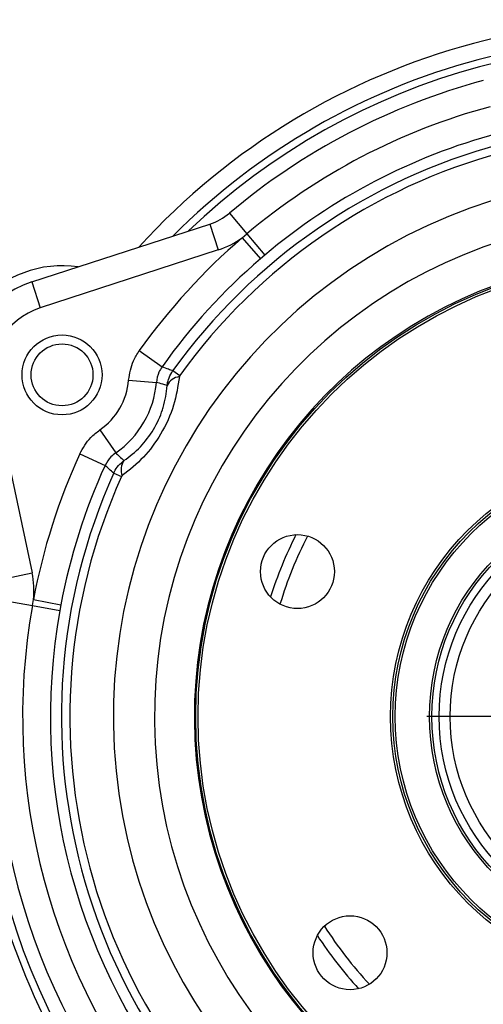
# Model space of a CAD drawing. Header units: inches. Extents: x 0.4 to 16.6, y 0.2 to 10.8.
# Tile 4 of 11: x 3.1 to 4.1, y 5.6 to 7.7. Entities that reach past the tile are written whole.
import ezdxf

# ---------------------------------------------------------------- set-up
doc = ezdxf.new("R2010")
doc.units = ezdxf.units.IN
doc.header["$MEASUREMENT"] = 0
doc.layers.add('SLD-0', color=7, linetype='Continuous', lineweight=25)

# ---------------------------------------------------------------- blocks, each defined once
blk = doc.blocks.new('SW_CENTERMARKSYMBOL_0')
at = {"layer": 'SLD-0', "color": 0}
for p, q in [((0, 0.1), (0, 0.4875)), ((0, 0), (0, 0.05)), ((-0.1, 0), (-0.4875, 0)), ((0, 0), (-0.05, 0)), ((0, 0), (0, -0.05)), ((0, 0), (0.05, 0)), ((0.1, 0), (0.4875, 0)), ((0, -0.1), (0, -0.4875))]:
    blk.add_line(p, q, dxfattribs=at)

msp = doc.modelspace()

# ---------------------------------------------------------------- linework, layer by layer
at = {"color": 7, "linetype": 'Continuous', "lineweight": 25}
for p, q in [((3.5221, 7.2994), (3.5596, 7.2549)), ((3.0973, 7.1517), (3.4802, 7.2761)), ((3.4802, 7.2761), (3.4982, 7.2205)), ((3.5496, 7.2467), (3.5596, 7.2549)), ((3.5496, 7.2467), (3.5886, 7.2012)), ((3.5596, 7.2549), (3.5981, 7.2093)), ((3.4982, 7.2205), (3.1154, 7.0961)), ((3.5981, 7.2093), (3.5886, 7.2012)), ((3.0973, 7.1517), (3.1154, 7.0961)), ((3.3283, 7.0041), (3.3772, 6.9694)), ((3.4005, 6.9611), (3.4153, 6.9505)), ((3.3053, 6.9407), (3.365, 6.9359)), ((3.014, 6.9205), (3.0977, 6.5268)), ((3.2436, 6.8338), (3.2775, 6.7844)), ((3.2001, 6.7821), (3.2546, 6.7572)), ((3.2735, 6.7411), (3.2901, 6.7336)), ((3.0405, 6.5146), (3.0977, 6.5268)), ((3.0413, 6.4666), (3.0986, 6.4564)), ((3.0986, 6.4564), (3.1007, 6.4692)), ((3.0986, 6.4564), (3.1573, 6.4459)), ((3.1007, 6.4692), (3.1596, 6.4581)), ((3.1596, 6.4581), (3.1573, 6.4459))]:
    msp.add_line(p, q, dxfattribs=at)
for centre, radius in [((4.4341, 6.2177), 0.9845), ((4.4341, 6.2177), 0.9795), ((3.1622, 6.952), 0.0859), ((3.1622, 6.952), 0.0665), ((4.4341, 6.2177), 0.5656), ((4.4341, 6.2177), 0.5606), ((4.4341, 6.2177), 0.5556), ((4.4341, 6.2177), 0.4818), ((4.4341, 6.2177), 0.4768), ((4.4341, 6.2177), 0.4612), ((4.4341, 6.2177), 0.4375), ((3.6683, 6.5293), 0.0794), ((3.7814, 5.7103), 0.0794)]:
    msp.add_circle(centre, radius, dxfattribs=at)
for centre, radius, start, end in [((4.4341, 6.2177), 1.4975, 72.3505, 137.6497), ((4.4341, 6.2177), 1.4611, 74.9618, 135.0383), ((4.4341, 6.2177), 1.4149, 105.0001, 130.1344), ((4.4341, 6.2177), 1.3567, 105.0001, 130.1344), ((4.4341, 6.2177), 1.297, 105.0001, 130.1344), ((4.4341, 6.2177), 1.2732, 105.0001, 144.2753), ((4.4341, 6.2177), 1.255, 105.0001, 144.2753), ((4.4341, 6.2177), 1.1616, 105.0001, 256.7553), ((3.4415, 7.395), 0.125, 288.0001, 310.1344), ((4.4341, 6.2177), 1.3569, 130.6833, 144.5788), ((4.4341, 6.2177), 1.0732, 105.0001, 256.2888), ((3.4415, 7.395), 0.1835, 288.0001, 306.072), ((4.4341, 6.2177), 1.297, 130.6833, 144.5788), ((3.1622, 6.952), 0.2345, 81.5387, 197.6531), ((3.1622, 6.952), 0.21, 108.0001, 192.0001), ((4.4341, 6.2177), 0.9875, 105.0001, 255.8786), ((3.1622, 6.952), 0.1515, 108.0001, 192.0001), ((3.1622, 6.952), 0.1435, 304.5361, 355.4641), ((3.4182, 6.9158), 0.0326, 96.6055, 156.4451), ((3.1622, 6.952), 0.2034, 304.5361, 355.4641), ((4.4341, 6.2177), 1.3569, 155.4213, 169.3168), ((4.4341, 6.2177), 1.297, 155.4213, 169.3168), ((3.3216, 6.7484), 0.0326, 143.555, 203.3946), ((4.4341, 6.2177), 1.2732, 155.7248, 234.2753), ((4.4341, 6.2177), 1.255, 155.7248, 234.2753), ((4.4341, 6.2177), 0.8389, 152.4594, 163.256), ((4.4341, 6.2177), 1.4611, 164.9618, 225.0383), ((2.9182, 6.4886), 0.1835, 353.9281, 12.0001), ((4.4341, 6.2177), 1.4149, 169.8657, 220.1344), ((4.4341, 6.2177), 1.3567, 169.8657, 220.1344), ((4.4341, 6.2177), 1.297, 169.8657, 220.1344), ((4.4341, 6.2177), 0.8389, 212.4594, 223.256)]:
    msp.add_arc(centre, radius, start, end, dxfattribs=at)
at = {"color": 8, "linetype": 'Continuous', "lineweight": 25}
for radius, start, end in [(1.4453, 76.2176, 133.7825), (0.8626, 153.0501, 162.6653), (1.4453, 166.2176, 223.7825), (0.8626, 213.0501, 222.6653)]:
    msp.add_arc((4.4341, 6.2177), radius, start, end, dxfattribs=at)
at = {"color": 7, "linetype": 'Continuous', "lineweight": 25}
for points, knots in [([(3.3053, 6.9407), (3.3076, 6.9549), (3.3114, 6.9776), (3.3237, 6.9969), (3.3283, 7.0041)], [0, 0, 0, 0, 0.625144, 1, 1, 1, 1]), ([(3.3772, 6.9694), (3.3747, 6.9656), (3.3682, 6.9554), (3.3662, 6.9434), (3.365, 6.9359)], [0, 0, 0, 0, 0.374872, 1, 1, 1, 1]), ([(3.3772, 6.9694), (3.3817, 6.9678), (3.3895, 6.9651), (3.3972, 6.9623), (3.4005, 6.9611)], [0, 0, 0, 0, 0.58281, 1, 1, 1, 1]), ([(3.3883, 6.9288), (3.3884, 6.9298), (3.389, 6.9356), (3.3919, 6.947), (3.3974, 6.9561), (3.4005, 6.9611)], [0, 0, 0, 0, 0.082826, 0.499365, 1, 1, 1, 1]), ([(3.4144, 6.9482), (3.4113, 6.9278), (3.4051, 6.8865), (3.3771, 6.8253), (3.3378, 6.7722), (3.3072, 6.7479), (3.2916, 6.7355)], [0, 0, 0, 0, 0.256085, 0.516242, 0.752513, 1, 1, 1, 1]), ([(3.4153, 6.9505), (3.4151, 6.9501), (3.4147, 6.9495), (3.4145, 6.9487), (3.4144, 6.9483), (3.4144, 6.9482)], [0, 0, 0, 0, 0.485435, 0.911505, 1, 1, 1, 1]), ([(3.2953, 6.7678), (3.3073, 6.7769), (3.3303, 6.7942), (3.3603, 6.8336), (3.3742, 6.8644), (3.3843, 6.8964), (3.3864, 6.9134), (3.3883, 6.9288)], [0, 0, 0, 0, 0.2528753, 0.4840847, 0.7125043, 0.7385825, 1, 1, 1, 1]), ([(3.3883, 6.9288), (3.385, 6.9299), (3.3773, 6.9323), (3.3695, 6.9346), (3.365, 6.9359)], [0, 0, 0, 0, 0.417996, 1, 1, 1, 1]), ([(3.2001, 6.7821), (3.2072, 6.7946), (3.2186, 6.8147), (3.2368, 6.8286), (3.2436, 6.8338)], [0, 0, 0, 0, 0.625144, 1, 1, 1, 1]), ([(3.2775, 6.7844), (3.274, 6.7817), (3.2644, 6.7743), (3.2584, 6.7638), (3.2546, 6.7572)], [0, 0, 0, 0, 0.374872, 1, 1, 1, 1]), ([(3.2775, 6.7844), (3.2803, 6.7819), (3.2861, 6.7763), (3.2921, 6.7708), (3.2953, 6.7678)], [0, 0, 0, 0, 0.462456, 1, 1, 1, 1]), ([(3.2735, 6.7411), (3.2701, 6.744), (3.2638, 6.7493), (3.2575, 6.7547), (3.2546, 6.7572)], [0, 0, 0, 0, 0.536903, 1, 1, 1, 1]), ([(3.2735, 6.7411), (3.2739, 6.7421), (3.2766, 6.7478), (3.283, 6.7576), (3.2912, 6.7644), (3.2953, 6.7678)], [0, 0, 0, 0, 0.093408, 0.53802, 1, 1, 1, 1]), ([(3.2916, 6.7355), (3.2913, 6.7353), (3.2908, 6.7348), (3.2903, 6.7341), (3.2901, 6.7337), (3.2901, 6.7336)], [0, 0, 0, 0, 0.477083, 0.910089, 1, 1, 1, 1])]:
    msp.add_open_spline(points, degree=3, knots=knots, dxfattribs=at)

# ---------------------------------------------------------------- block references
at = {"layer": 'SLD-0'}
msp.add_blockref('SW_CENTERMARKSYMBOL_0', (4.4341, 6.2177), dxfattribs=at)

doc.saveas('drawing.dxf')
